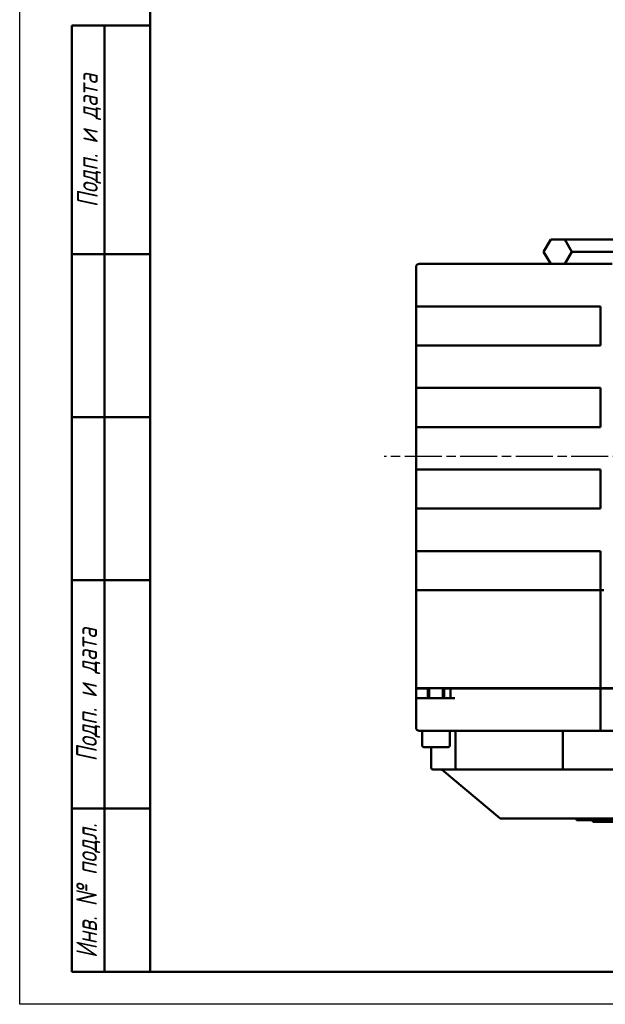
# Model space of a CAD drawing. Header units: millimetres. Extents: x 0 to 840, y 0 to 594.
# Tile 1 of 7: x 0 to 179, y 0 to 302. Entities that reach past the tile are written whole.
import ezdxf
from ezdxf.enums import TextEntityAlignment as Align

# ---------------------------------------------------------------- set-up
doc = ezdxf.new("R2010")
doc.units = ezdxf.units.MM
doc.header["$LTSCALE"] = 2
doc.linetypes.add('CHAIN', pattern=[0.7087, 0.4724, -0.0591, 0.1181, -0.0591])
for name, color, linetype, lineweight in [('Видимый контур (ГОСТ)', 7, 'Continuous', 50), ('Кромка (ГОСТ)', 7, 'Continuous', 50), ('Линия резьбы (ГОСТ)', 7, 'Continuous', 25), ('Маркер центра (ГОСТ)', 7, 'Continuous', 25), ('Обозначение (ГОСТ)', 7, 'Continuous', 25), ('Эскизная геометрия (ГОСТ)', 7, 'Continuous', 50)]:
    doc.layers.add(name, color=color, linetype=linetype, lineweight=lineweight)
doc.styles.add('Альтернативный текст (ГОСТ)', font='arial.ttf', dxfattribs={"width": 0.8})
doc.styles.add('Стиль текста112', font='GOST Common Italic.ttf', dxfattribs={"width": 0.8})

# ---------------------------------------------------------------- blocks, each defined once
blk = doc.blocks.new('Рамки ГОСТ - Рамка')
at = {"layer": 'Кромка (ГОСТ)', "lineweight": 25}
for p, q in [((0, 0), (0, 297)), ((420, 0), (0, 0))]:
    blk.add_line(p, q, dxfattribs=at)
at = {"layer": 'Кромка (ГОСТ)'}
for p, q in [((20, 292), (20, 5)), ((20, 5), (415, 5))]:
    blk.add_line(p, q, dxfattribs=at)
blk = doc.blocks.new('ГОСТ - Доп. графы 1')
at = {"layer": 'Эскизная геометрия (ГОСТ)'}
for p, q in [((-12, 0), (-12, 145)), ((-12, 145), (0, 145)), ((-7, 145), (-7, 0)), ((-12, 110), (-7, 110)), ((-7, 110), (0, 110)), ((-12, 85), (-7, 85)), ((-7, 85), (0, 85)), ((-12, 60), (-7, 60)), ((-7, 60), (0, 60)), ((-12, 25), (-7, 25)), ((-7, 25), (0, 25)), ((0, 0), (-12, 0))]:
    blk.add_line(p, q, dxfattribs=at)
at = {"layer": 'Обозначение (ГОСТ)', "char_height": 3.17, "attachment_point": 5, "rotation": 90, "style": 'Альтернативный текст (ГОСТ)'}
for s, insert, width in [('\\fGOST Common|b0|i1;{\\H3.1700;Подп. и дата}', (-9.37, 127.41), 34.7679), ('\\fGOST Common|b0|i1;{\\H3.1700;Подп. и дата}', (-9.5, 42.47), 35.1486), ('\\fGOST Common|b0|i1;{\\H3.1700;Инв. № подл.}', (-9.5, 12.41), 24.9618)]:
    blk.add_mtext(s, dxfattribs=dict(at, insert=insert, width=width))
at = {"layer": 'Обозначение (ГОСТ)', "style": 'Стиль текста112'}
for tag, p in [('Подп._и_дата_2', (-3.53, 127.51)), ('Инв._номер_дубликата', (-3.41, 97.47)), ('Взамен_инв._номера', (-3.46, 72.53)), ('Подп._и_дата_1', (-3.42, 42.35)), ('ИНВЕНТАРНЫЙ_НОМЕР', (-3.33, 12.68))]:
    blk.add_attdef(tag, text='', height=3.17, rotation=90, dxfattribs=at).set_placement(p, align=Align.MIDDLE_CENTER)

msp = doc.modelspace()

# ---------------------------------------------------------------- linework, layer by layer
at = {"layer": 'Видимый контур (ГОСТ)'}
for p, q in [((162.682, 234.467), (160.511, 230.707)), ((162.685, 234.467), (160.514, 230.707)), ((162.685, 234.467), (162.682, 234.467)), ((167.027, 234.467), (162.685, 234.467)), ((182.375, 234.467), (167.027, 234.467)), ((169.197, 230.707), (167.027, 234.467)), ((160.514, 230.707), (160.511, 230.707)), ((162.682, 226.947), (160.511, 230.707)), ((160.514, 230.707), (162.685, 226.947)), ((167.027, 226.947), (169.197, 230.707)), ((182.375, 230.707), (169.197, 230.707)), ((122.428, 226.947), (125.163, 226.947)), ((165.974, 226.947), (125.163, 226.947)), ((165.974, 226.947), (167.239, 226.947)), ((179.268, 226.947), (167.239, 226.947)), ((181.559, 226.947), (179.268, 226.947)), ((121.428, 225.947), (121.428, 213.947)), ((121.428, 213.947), (121.428, 201.947)), ((124.847, 213.947), (121.428, 213.947)), ((124.847, 213.947), (165.658, 213.947)), ((167.239, 213.947), (165.658, 213.947)), ((167.239, 213.947), (177.97, 213.947)), ((177.97, 213.947), (177.97, 201.947)), ((121.428, 201.947), (124.847, 201.947)), ((121.428, 201.947), (121.428, 188.947)), ((165.658, 201.947), (124.847, 201.947)), ((165.658, 201.947), (167.239, 201.947)), ((177.97, 201.947), (167.239, 201.947)), ((121.428, 188.947), (121.428, 176.947)), ((124.847, 188.947), (121.428, 188.947)), ((124.847, 188.947), (165.658, 188.947)), ((167.239, 188.947), (165.658, 188.947)), ((167.239, 188.947), (177.97, 188.947)), ((177.97, 188.947), (177.97, 176.947)), ((121.428, 176.947), (124.847, 176.947)), ((121.428, 176.947), (121.428, 163.947)), ((165.658, 176.947), (124.847, 176.947)), ((165.658, 176.947), (167.239, 176.947)), ((177.97, 176.947), (167.239, 176.947)), ((121.428, 163.947), (121.428, 151.947)), ((124.847, 163.947), (121.428, 163.947)), ((124.847, 163.947), (165.658, 163.947)), ((167.239, 163.947), (165.658, 163.947)), ((167.239, 163.947), (177.97, 163.947)), ((177.97, 163.947), (177.97, 151.947)), ((121.428, 151.947), (124.847, 151.947)), ((121.428, 151.947), (121.428, 138.947)), ((165.658, 151.947), (124.847, 151.947)), ((165.658, 151.947), (167.239, 151.947)), ((177.97, 151.947), (167.239, 151.947)), ((121.428, 138.947), (121.428, 126.947)), ((124.847, 138.947), (121.428, 138.947)), ((124.847, 138.947), (165.658, 138.947)), ((167.239, 138.947), (165.658, 138.947)), ((167.239, 138.947), (177.97, 138.947)), ((177.97, 138.947), (177.97, 126.947)), ((121.428, 126.947), (124.847, 126.947)), ((121.428, 126.947), (121.428, 96.947)), ((165.658, 126.947), (124.847, 126.947)), ((165.658, 126.947), (167.239, 126.947)), ((177.97, 126.947), (167.239, 126.947)), ((178.97, 126.947), (177.97, 126.947)), ((177.97, 126.947), (177.97, 96.947)), ((124.847, 96.947), (121.428, 96.947)), ((121.428, 96.847), (121.428, 93.847)), ((121.428, 96.847), (123.993, 96.847)), ((125.041, 96.847), (123.993, 96.847)), ((165.658, 96.947), (124.847, 96.947)), ((125.041, 93.847), (125.041, 96.947)), ((130.041, 93.847), (130.041, 96.947)), ((131.964, 96.847), (130.041, 96.847)), ((130.212, 96.847), (130.212, 96.947)), ((131.964, 96.847), (133.331, 96.847)), ((131.964, 96.847), (131.964, 93.847)), ((165.658, 96.847), (133.331, 96.847)), ((167.239, 96.947), (165.658, 96.947)), ((165.658, 96.847), (167.239, 96.847)), ((177.97, 96.947), (167.239, 96.947)), ((177.97, 96.847), (167.239, 96.847)), ((177.97, 96.947), (178.97, 96.947)), ((177.97, 96.847), (177.97, 84.847)), ((177.97, 96.847), (178.97, 96.847)), ((227.884, 96.947), (178.97, 96.947)), ((227.884, 96.847), (178.97, 96.847)), ((121.428, 93.847), (121.428, 84.847)), ((121.428, 93.847), (124.847, 93.847)), ((133.331, 93.847), (124.847, 93.847)), ((177.97, 84.847), (177.97, 83.847)), ((125.163, 83.847), (122.428, 83.847)), ((123.291, 79.347), (123.291, 83.847)), ((125.163, 83.847), (165.974, 83.847)), ((131.791, 79.347), (131.791, 83.847)), ((133.553, 83.347), (133.553, 72.447)), ((167.239, 83.847), (165.974, 83.847)), ((166.428, 83.347), (166.428, 72.447)), ((167.239, 83.847), (177.97, 83.847)), ((178.97, 83.847), (177.97, 83.847)), ((178.97, 83.847), (227.884, 83.847)), ((131.291, 78.847), (123.791, 78.847)), ((126.114, 78.847), (126.114, 72.447)), ((127.799, 71.947), (126.614, 71.947)), ((127.799, 71.947), (134.053, 71.947)), ((129.478, 71.83), (147.076, 57.064)), ((135.072, 71.947), (134.053, 71.947)), ((135.072, 71.947), (166.514, 71.947)), ((166.514, 71.947), (227.82, 71.947)), ((148.795, 56.947), (147.397, 56.947)), ((148.795, 56.947), (193.625, 56.947)), ((170.559, 56.947), (170.559, 56.447)), ((170.559, 56.447), (192.889, 56.447)), ((175.559, 56.447), (175.559, 55.947)), ((175.559, 55.947), (192.889, 55.947))]:
    msp.add_line(p, q, dxfattribs=at)
for centre, radius, start, end in [((122.428, 225.947), 1, 90, 180), ((122.428, 84.847), 1, 180, 270), ((133.053, 83.347), 0.5, 0, 90), ((123.791, 79.347), 0.5, 180, 270), ((131.291, 79.347), 0.5, 270, 0), ((126.614, 72.447), 0.5, 180, 270), ((134.053, 72.447), 0.5, 180, 270), ((129.157, 71.447), 0.5, 50, 90), ((147.397, 57.447), 0.5, 230, 270)]:
    msp.add_arc(centre, radius, start, end, dxfattribs=at)
for centre, start_param, end_param in [((166.341, 83.347), 4.712389, 6.2831853), ((166.514, 72.447), 1.5707963, 3.1415927)]:
    msp.add_ellipse(centre, major_axis=(0, 0.5), ratio=0.1730121, start_param=start_param, end_param=end_param, dxfattribs=at)
at = {"layer": 'Линия резьбы (ГОСТ)'}
for p, q in [((125.52, 96.947), (125.52, 93.847)), ((129.563, 93.847), (129.563, 96.947))]:
    msp.add_line(p, q, dxfattribs=at)
at = {"layer": 'Маркер центра (ГОСТ)', "linetype": 'CHAIN', "ltscale": 11.993792}
msp.add_line((367.329, 167.947), (111.666, 167.947), dxfattribs=at)

# ---------------------------------------------------------------- block references
at = {"xscale": 2, "yscale": 2, "zscale": 2}
for name, p in [('Рамки ГОСТ - Рамка', (0, 0)), ('ГОСТ - Доп. графы 1', (40, 10))]:
    msp.add_blockref(name, p, dxfattribs=at)

doc.saveas('drawing.dxf')
